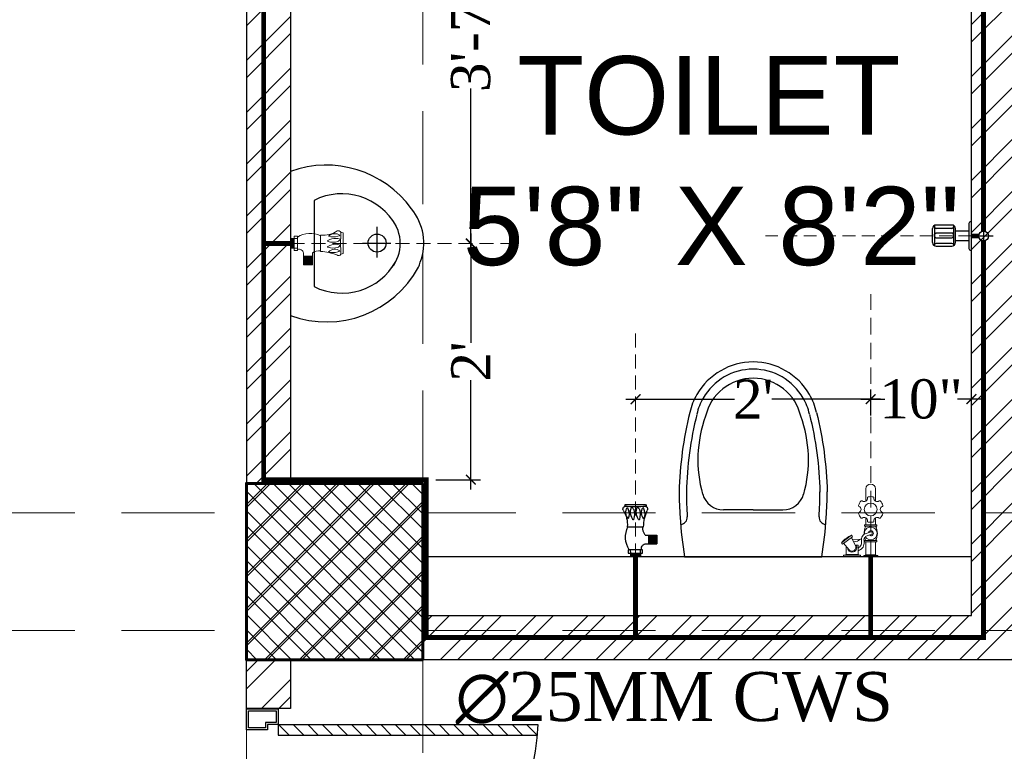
# Model space of a CAD drawing. Header units: inches. Extents: x 113025 to 158499, y 12149 to 30915.
# Tile 128 of 167: x 125031 to 125131, y 29156 to 29230. Entities that reach past the tile are written whole.
import ezdxf

# ---------------------------------------------------------------- set-up
doc = ezdxf.new("R2010")
doc.units = ezdxf.units.IN
doc.header["$MEASUREMENT"] = 0
doc.header["$PDMODE"] = 34
doc.linetypes.add('DASHED2', pattern=[0.375, 0.25, -0.125])
doc.linetypes.add('HIDDEN', pattern=[0.375, 0.25, -0.125])
for name, color, linetype in [('45', 7, 'Continuous'), ('PD_025_TEXT', 61, 'Continuous'), ('PP--DIM', 7, 'Continuous')]:
    doc.layers.add(name, color=color, linetype=linetype)
for name, color, linetype, lineweight in [('CENTER', 46, 'DASHED2', 9), ('FC', 1, 'Continuous', 9), ('PD_COLUMN', 2, 'Continuous', 60), ('PD_HATCH', 45, 'Continuous', 9), ('PL. FICTURE', 4, 'Continuous', 25), ('PP-Domestic  Cold Water Supply', 5, 'Continuous', 25), ('PP-SPRINKLER PIPE', 1, 'Continuous', 0), ('PP-TEXT', 7, 'Continuous', 40), ('UAV', 140, 'Continuous', 5)]:
    doc.layers.add(name, color=color, linetype=linetype, lineweight=lineweight)
doc.layers.add('PD_BASE', color=8, linetype='Continuous', transparency=0.5)
doc.styles.add('MtX_Times_New_Roman', font='times.ttf')
doc.styles.add('style1', font='arial.ttf', dxfattribs={"height": 500})
doc.styles.add('TIMES NEW ROMAN', font='times.ttf')
doc.dimstyles.new('PP-DIM', dxfattribs={"dimtxt": 4, "dimasz": 1, "dimexe": 1, "dimexo": 1, "dimgap": 0.09, "dimtad": 0, "dimdec": 0, "dimzin": 0, "dimdsep": 46, "dimlunit": 4, "dimtxsty": 'TIMES NEW ROMAN', "dimblk": 'ARCHTICK', "dimcen": 0.09, "dimdle": 1, "dimclrd": 256, "dimclre": 256, "dimclrt": 256, "dimadec": 0, "dimazin": 0, "dimtfac": 1, "dimtdec": 4, "dimtofl": 0, "dimtmove": 1, "dimatfit": 3, "dimfxl": 1, "dimtolj": 1, "dimtzin": 0, "dimlwd": -1, "dimlwe": -1, "dimarcsym": 0})

# ---------------------------------------------------------------- blocks, each defined once
blk = doc.blocks.new('columns2')
at = {"layer": 'PD_HATCH'}
h = blk.add_hatch(dxfattribs=at)
h.set_pattern_fill('ANSI37', color=256, scale=20)
h.paths.add_polyline_path([(387, -250), (387, -268), (369, -268), (369, -250)])
h.paths.add_polyline_path([(18, 0), (18, -15), (0, -15), (0, 0)])
h.paths.add_polyline_path([(18, -828), (18, -813), (0, -813), (0, -828)])
h.paths.add_polyline_path([(201, -870), (186, -870), (186, -888), (201, -888)])
h.paths.add_polyline_path([(570, -870), (555, -870), (555, -888), (570, -888)])
h.paths.add_polyline_path([(754.5, -870), (739.5, -870), (739.5, -888), (754.5, -888)])
h.paths.add_polyline_path([(934.5, -870), (919.5, -870), (919.5, -888), (934.5, -888)])
h.paths.add_polyline_path([(385.5, -870), (370.5, -870), (370.5, -888), (385.5, -888)])
h.paths.add_polyline_path([(201, 42), (186, 42), (186, 60), (201, 60)])
h.paths.add_polyline_path([(387, -578), (387, -560), (369, -560), (369, -578)])
h.paths.add_polyline_path([(1116, -731.5), (1116, -716.5), (1098, -716.5), (1098, -731.5)])
h.paths.add_polyline_path([(1116, -111.5), (1116, -96.5), (1098, -96.5), (1098, -111.5)])
h.paths.add_polyline_path([(1116, -561.5), (1116, -576.5), (1098, -576.5), (1098, -561.5)])
h.paths.add_polyline_path([(1116, -251.5), (1116, -266.5), (1098, -266.5), (1098, -251.5)])
h.paths.add_polyline_path([(0, -731.5), (0, -716.5), (18, -716.5), (18, -731.5)])
h.paths.add_polyline_path([(0, -111.5), (0, -96.5), (18, -96.5), (18, -111.5)])
h.paths.add_polyline_path([(0, -406.5), (0, -421.5), (18, -421.5), (18, -406.5)])
h.paths.add_polyline_path([(0, -561.5), (0, -576.5), (18, -576.5), (18, -561.5)])
h.paths.add_polyline_path([(0, -251.5), (0, -266.5), (18, -266.5), (18, -251.5)])
h.paths.add_polyline_path([(993, -111.5), (993, -99.5), (984, -99.5), (984, -111.5)])
h.paths.add_polyline_path([(993, -189.5), (993, -201.5), (984, -201.5), (984, -189.5)])
h.paths.add_polyline_path([(903, -111.5), (903, -99.5), (912, -99.5), (912, -111.5)])
h.paths.add_polyline_path([(903, -189.5), (903, -201.5), (912, -201.5), (912, -189.5)])
h.paths.add_polyline_path([(75, -870), (60, -870), (60, -888), (75, -888)])
h.paths.add_polyline_path([(1116, -870), (1101, -870), (1101, -888), (1116, -888)])
h.paths.add_polyline_path([(75, 42), (60, 42), (60, 60), (75, 60)])
h.paths.add_polyline_path([(570, 42), (555, 42), (555, 60), (570, 60)])
h.paths.add_polyline_path([(754.5, 42), (739.5, 42), (739.5, 60), (754.5, 60)])
h.paths.add_polyline_path([(934.5, 42), (919.5, 42), (919.5, 60), (934.5, 60)])
h.paths.add_polyline_path([(385.5, 42), (370.5, 42), (370.5, 60), (385.5, 60)])
h.paths.add_polyline_path([(1116, 42), (1101, 42), (1101, 60), (1116, 60)])
h.paths.add_polyline_path([(738, -250), (738, -268), (756, -268), (756, -250)])
h.paths.add_polyline_path([(756, -578), (756, -560), (738, -560), (738, -578)])
at = {"layer": 'PD_COLUMN'}
blk.add_lwpolyline([(387, -250), (387, -268), (369, -268), (369, -250)], close=True, dxfattribs=at)
at = {"layer": 'PD_HATCH', "linetype": 'HIDDEN', "ltscale": 38}
for p, q in [((369, -107), (369, -250)), ((387, -250), (387, -107)), ((199.5, -253), (369, -253)), ((387, -253), (556.5, -253)), ((199.5, -265), (369, -265)), ((387, -265), (556.5, -265)), ((369, -408), (369, -268)), ((387, -268), (387, -408))]:
    blk.add_line(p, q, dxfattribs=at)
blk = doc.blocks.new('A$C24556D30')
at = {"color": 251}
for p, q in [((170, 400), (170, 20)), ((300, 210), (300, 292.2)), ((300, 210), (300, 127.8))]:
    blk.add_line(p, q, dxfattribs=at)
for points in [[(279.9, 412.5, 0.02753), (170, 400, 0.02753)], [(569.7, 385.6, 0.054905), (350, 415, 0.054905)], [(564.9, 366.1, 0.054905), (349.5, 395, 0.054905)], [(300, 210), (300, 290, 0.704392)], [(300, 210), (300, 130, -0.704392)], [(564.9, 53.9, -0.054905), (349.5, 25, -0.054905)], [(569.7, 34.4, -0.054905), (350, 5, -0.054905)], [(170, 20, 0.02753), (279.9, 7.5, 0.02753)]]:
    blk.add_lwpolyline(points, format="xyb", dxfattribs=at)
for centre, radius, start, end in [((279.9, 412.5), 20, 184.5905, 273.8823), ((350, -585), 1000, 90, 94.0204), ((350, -585), 980, 90, 94.0204), ((530, 210), 180, 60, 77.2425), ((439, 15.2), 348.1, 69.701, 105.9249), ((530, 210), 160, 60, 77.2425), ((530, 210), 180, 0, 60), ((360, 292.2), 60, 105.9249, 180), ((530, 210), 135, 0, 77.2425), ((530, 210), 160, 0, 60), ((530, 210), 135, 282.7575, 0), ((530, 210), 160, 300, 0), ((530, 210), 180, 300, 0), ((360, 127.8), 60, 180, 254.0751), ((439, 404.8), 348.1, 254.0751, 290.299), ((530, 210), 160, 282.7575, 300), ((279.9, 7.5), 20, 86.1177, 175.4095), ((350, 1005), 980, 265.9796, 270), ((530, 210), 180, 282.7575, 300), ((350, 1005), 1000, 265.9796, 270)]:
    blk.add_arc(centre, radius, start, end, dxfattribs=at)
blk = doc.blocks.new('A$C4B735736')
at = {"color": 251}
for p, q in [((199.8, 256), (199.8, 184)), ((157.8, 220), (235.8, 220)), ((89.8, 60), (310, 60))]:
    blk.add_line(p, q, dxfattribs=at)
blk.add_lwpolyline([(247.6, 331.1, 0.268007), (111.4, 308.7, 0.334548), (15.8, 0), (383.9, 0, 0.372324), (260.1, 326.4, 0.066802)], format="xyb", close=True, dxfattribs=at)
blk.add_circle((198.8, 221), 23, dxfattribs=at)
for centre, radius, start, end in [((199.9, 180), 100, 51.3459, 129.0618), ((231.9, 130.6), 158.7, 119.1032, 206.414), ((167.9, 130.6), 158.7, 333.586, 60.7014)]:
    blk.add_arc(centre, radius, start, end, dxfattribs=at)
blk = doc.blocks.new('door')
h = blk.add_hatch()
h.set_pattern_fill('ANSI31', color=251, scale=10, style=0)
h.set_pattern_definition([(45, (10752.127, -6120.4824), (-0.883883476, 0.883883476), [])])
edge = h.paths.add_edge_path()
edge.add_arc((-14403.84, -18781.42), 31.42, 180, 182.3452)
edge.add_line((-14435.23, -18782.7), (-14403.84, -18782.7))
edge.add_line((-14403.84, -18782.7), (-14403.84, -18781.42))
edge.add_line((-14403.84, -18781.42), (-14435.26, -18781.42))
h = blk.add_hatch()
h.set_pattern_fill('ANSI31', color=251, scale=10, style=0)
h.set_pattern_definition([(45, (10752.127, -6123.4768), (-0.883883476, 0.883883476), [])])
edge = h.paths.add_edge_path()
edge.add_arc((-14403.84, -18848.7), 31.42, 177.6548, 180, ccw=False)
edge.add_line((-14435.23, -18847.41), (-14403.84, -18847.41))
edge.add_line((-14403.84, -18847.41), (-14403.84, -18848.7))
edge.add_line((-14403.84, -18848.7), (-14435.26, -18848.7))
at = {"color": 251}
for p, q in [((-14403.84, -18780.13), (-14403.84, -18782.7)), ((-14403.84, -18781.42), (-14435.26, -18781.42)), ((-14403.84, -18782.7), (-14435.23, -18782.7)), ((-14403.84, -18847.41), (-14435.23, -18847.41)), ((-14403.84, -18849.98), (-14403.84, -18847.41)), ((-14403.84, -18848.7), (-14435.26, -18848.7))]:
    blk.add_line(p, q, dxfattribs=at)
for points in [[(-14399.98, -18782.06), (-14399.98, -18779.49), (-14403.84, -18779.49), (-14403.84, -18781.42), (-14402.55, -18781.42), (-14402.55, -18782.06), (-14399.98, -18782.06)], [(-14399.98, -18848.05), (-14399.98, -18850.62), (-14403.84, -18850.62), (-14403.84, -18848.7), (-14402.55, -18848.7), (-14402.55, -18848.05), (-14399.98, -18848.05)]]:
    blk.add_lwpolyline(points, dxfattribs=at)
for points in [[(-14400.24, -18781.8), (-14400.24, -18779.74), (-14403.58, -18779.74), (-14403.58, -18781.16), (-14402.3, -18781.16), (-14402.3, -18781.8)], [(-14400.24, -18848.31), (-14400.24, -18850.37), (-14403.58, -18850.37), (-14403.58, -18848.95), (-14402.3, -18848.95), (-14402.3, -18848.31)]]:
    blk.add_lwpolyline(points, close=True, dxfattribs=at)
for centre, radius, start, end in [((-14399.51, -18779.61), 35.79, 182.8848, 263.0539), ((-14399.87, -18850.35), 35.42, 96.4258, 177.3294)]:
    blk.add_arc(centre, radius, start, end, dxfattribs=at)
blk = doc.blocks.new('FIRST FLOOR AR PLAN')
at = {"layer": 'PD_BASE'}
h = blk.add_hatch(dxfattribs=at)
h.set_pattern_fill('ANSI32', color=256, scale=10)
h.set_pattern_definition([(45, (123733.2206, 21360.1165), (-2.65165, 2.65165), []), (45, (123734.9884, 21360.1165), (-2.65165, 2.65165), [])])
h.paths.add_polyline_path([(123743.99, 21362.2), (123700.74, 21362.2), (123700.74, 21357.7), (123743.99, 21357.7)])
h.paths.add_polyline_path([(123658.74, 21362.2), (123615.49, 21362.2), (123615.49, 21357.7), (123658.74, 21357.7)], flags=17)
h.paths.add_polyline_path([(123743.99, 21279), (123743.99, 21274.5), (123905.99, 21274.5), (123905.99, 21279), (123752.99, 21279), (123752.99, 21368.5), (123812.99, 21368.5), (123812.99, 21344.5), (123817.49, 21344.5), (123817.49, 21368.5), (123896.99, 21368.5), (123896.99, 21340.5), (123901.49, 21340.5), (123901.49, 21499.5), (123905.99, 21499.5), (123905.99, 21504), (123896.99, 21504), (123896.99, 21377.5), (123752.99, 21377.5), (123752.99, 21593.5), (123743.99, 21593.5)])
h.paths.add_polyline_path([(123688.49, 21269.56), (123692.99, 21269.56), (123692.99, 21274.5), (123701.99, 21274.5), (123701.99, 21279), (123615.49, 21279), (123615.49, 21434.5), (123538.49, 21434.5), (123538.49, 21430), (123610.99, 21430), (123610.99, 21279), (123554.99, 21279), (123554.99, 21274.5), (123688.49, 21274.5)])
h = blk.add_hatch(dxfattribs=at)
h.set_pattern_fill('ANSI32', color=256, scale=10)
h.set_pattern_definition([(45, (-9858.2517, 2013.745), (-2.65165043, 2.65165043), []), (45, (-9856.484, 2013.745), (-2.65165043, 2.65165043), [])])
h.paths.add_polyline_path([(123576.49, 21382), (123536.99, 21382), (123536.99, 21292.5), (123541.49, 21292.5), (123541.49, 21377.5), (123576.49, 21377.5)])
h = blk.add_hatch(dxfattribs=at)
h.set_pattern_fill('ANSI37', color=256, scale=20)
h.set_pattern_definition([(45, (268611.2745, 47371.9895), (-1.767766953, 1.767766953), []), (135, (268611.2745, 47371.9895), (-1.767766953, -1.767766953), [])])
h.paths.add_polyline_path([(123554.99, 21292.5), (123554.99, 21274.5), (123536.99, 21274.5), (123536.99, 21292.5)])
h = blk.add_hatch(dxfattribs=at)
h.set_pattern_fill('ANSI32', color=256, scale=10)
h.set_pattern_definition([(45, (-9858.2517, 2078.628), (-2.65165043, 2.65165043), []), (45, (-9856.484, 2078.628), (-2.65165043, 2.65165043), [])])
h.paths.add_polyline_path([(123541.49, 21274.5), (123536.99, 21274.5), (123536.99, 21269.51), (123541.49, 21269.51)])
at = {"layer": 'PD_BASE', "lineweight": 30}
for p, q in [((123536.99, 21382), (123536.99, 21292.5)), ((123541.49, 21377.5), (123541.49, 21292.5))]:
    blk.add_line(p, q, dxfattribs=at)
at = {"layer": 'PD_BASE', "ltscale": 12}
blk.add_line((123610.99, 21285), (123554.99, 21285), dxfattribs=at)
at = {"layer": 'PD_BASE', "lineweight": 30}
for points in [[(123554.99, 21279), (123610.99, 21279), (123610.99, 21377.5), (123606.49, 21377.5), (123606.49, 21382), (123610.99, 21382), (123610.99, 21382), (123610.99, 21382), (123610.99, 21383), (123610.99, 21383), (123610.99, 21430), (123542.99, 21430), (123542.99, 21430), (123542.99, 21430), (123542.99, 21430), (123538.49, 21430), (123538.49, 21434.5)], [(123615.49, 21434.5), (123615.49, 21279), (123701.99, 21279), (123701.99, 21274.5), (123692.99, 21274.5), (123692.99, 21269.56), (123688.49, 21269.56), (123688.49, 21274.5), (123554.99, 21274.5)]]:
    blk.add_lwpolyline(points, dxfattribs=at)
at = {"layer": 'PD_BASE'}
blk.add_lwpolyline([(123554.99, 21292.5), (123554.99, 21274.5), (123536.99, 21274.5), (123536.99, 21292.5)], close=True, dxfattribs=at)
at = {"layer": 'PD_BASE', "lineweight": 30}
blk.add_lwpolyline([(123536.99, 21274.5), (123541.49, 21274.5), (123541.49, 21269.51), (123536.99, 21269.51)], close=True, dxfattribs=at)
at = {"layer": 'PD_BASE', "xscale": 0.04000000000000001, "yscale": 0.04000000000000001, "zscale": 0.04000000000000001, "rotation": 270}
blk.add_blockref('A$C4B735736', (123541.49, 21324.99), dxfattribs=at)
at = {"layer": 'PD_BASE', "ltscale": 12, "xscale": 0.03684210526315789, "yscale": 0.03684210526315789, "zscale": 0.03684210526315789, "rotation": 89.99999999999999}
blk.add_blockref('A$C24556D30', (123596.45, 21278.74), dxfattribs=at)
at = {"layer": 'PD_BASE', "ltscale": 25, "xscale": -0.842675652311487, "yscale": 0.842675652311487, "zscale": 0.842675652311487}
blk.add_blockref('door', (111402.48, 37094.52), dxfattribs=at)
at = {"layer": 'PD_COLUMN'}
blk.add_blockref('columns2', (123167.99, 21542.5), dxfattribs=at)
at = {"layer": 'PD_BASE', "insert": (123519.7, 21336.12), "char_height": 8, "width": 128.4952, "attachment_point": 1, "style": 'style1'}
blk.add_mtext('\\pi44.93;TOILET\\P\\pi39.377;5\'8" X 8\'2"', dxfattribs=at)
blk = doc.blocks.new('ANGLE VALVE1-PP')
at = {"layer": 'CENTER', "ltscale": 5}
blk.add_line((0, 19.941), (0, 0.001), dxfattribs=at)
at = {"layer": 'PL. FICTURE'}
for p, q in [((0.942, 4.685), (-0.887, 4.686)), ((0.749, 2.688), (-0.715, 2.689)), ((-0.849, 1.947), (-1.911, 1.947)), ((-1.911, 1.947), (-1.911, 1.162)), ((-1.856, 1.947), (-1.856, 1.162)), ((-1.801, 1.947), (-1.801, 1.162)), ((-1.746, 1.947), (-1.746, 1.162)), ((-1.692, 1.947), (-1.692, 1.162)), ((-1.637, 1.947), (-1.637, 1.162)), ((-1.582, 1.947), (-1.582, 1.162)), ((-1.527, 1.947), (-1.527, 1.162)), ((-1.473, 1.947), (-1.473, 1.162)), ((-1.418, 1.947), (-1.418, 1.162)), ((-1.363, 1.947), (-1.363, 1.162)), ((-1.308, 1.947), (-1.308, 1.162)), ((-1.253, 1.947), (-1.253, 1.162)), ((-1.199, 1.947), (-1.199, 1.162)), ((-1.145, 1.947), (-1.145, 1.162)), ((-0.85, 1.162), (-1.911, 1.162)), ((-0.632, 0.617), (0.661, 0.617)), ((-0.632, 0.33), (-0.632, 0.617)), ((0.661, 0.33), (-0.632, 0.33)), ((-0.437, 0.331), (-0.437, 0.617)), ((-0.437, 0.331), (-0.437, 0.001)), ((-0.437, 0.275), (0.437, 0.275)), ((-0.437, 0.22), (0.437, 0.22)), ((-0.437, 0.166), (0.437, 0.166)), ((-0.437, 0.111), (0.437, 0.111)), ((-0.437, 0.056), (0.437, 0.056)), ((-0.437, 0.001), (0.437, 0.001)), ((0, 0.001), (0, 0.33)), ((0.437, 0.33), (0.438, 0.616)), ((0.437, 0.001), (0.437, 0.33)), ((0.661, 0.617), (0.661, 0.33))]:
    blk.add_line(p, q, dxfattribs=at)
for centre, radius, start, end in [((-0.815, 4.281), 0.263, 123.53841, 216.05325), ((-0.464, 4.413), 0.504, 147.16237, 170.0789), ((0.037, 21.74), 17.268, 266.69134, 273.18874), ((-1.356, 3.958), 0.833, 317.23343, 32.33775), ((-0.4, 4.17), 0.344, 137.30146, 170.66528), ((-0.028, 4.096), 0.353, 110.29752, 157.34923), ((-1.083, 4.025), 1.016, 0.50914, 23.3313), ((0.493, 4.096), 0.353, 110.29752, 157.34923), ((-0.563, 4.025), 1.016, 0.50914, 23.3313), ((0.037, 3.964), 0.833, 317.23343, 32.33775), ((0.993, 4.176), 0.344, 137.30146, 170.66528), ((1.618, 4.785), 0.684, 188.45165, 204.80798), ((0.851, 4.258), 0.281, 340.08667, 58.56649), ((-5.191, 2.471), 4.481, 2.78722, 21.67747), ((0.397, 3.802), 1.213, 159.5193, 199.70367), ((1.219, 3.801), 1.63, 164.6565, 196.39064), ((-1.443, 4.049), 1.376, 329.00196, 359.37266), ((1.739, 3.801), 1.63, 164.6565, 196.39064), ((-0.922, 4.049), 1.376, 329.00196, 359.37266), ((1.79, 3.807), 1.213, 159.5193, 199.70367), ((2.893, 2.939), 2.159, 145.46408, 186.68054), ((-1.829, 2.608), 1.182, 326.01056, 3.94142), ((-0.305, 3.357), 0.0444, 202.3068, 337.6932), ((0.216, 3.357), 0.0444, 202.3068, 337.6932), ((-1.3, 1.762), 2.19, 328.42026, 25.00436), ((-0.951, 0.74), 0.434, 343.48148, 76.48707)]:
    blk.add_arc(centre, radius, start, end, dxfattribs=at)
blk = doc.blocks.new('FOSSIL-PP')
at = {"layer": 'CENTER', "lineweight": 5, "ltscale": 5}
blk.add_line((-0.127, 0), (19.812, 0), dxfattribs=at)
at = {"layer": 'FC', "color": 4, "lineweight": 5}
for p, q in [((-0.017, 0.532), (-0.127, 0.532)), ((-0.127, -0.532), (-0.127, 0.532)), ((-0.017, 0.46), (-0.017, 0.532)), ((0.027, 0.372), (-0.017, 0.46)), ((0.027, -0.372), (0.027, 0.372)), ((0.027, 0.364), (1.008, 0.364)), ((1.008, -0.465), (1.008, 0.465)), ((1.008, 0.465), (1.108, 0.465)), ((1.108, -0.465), (1.108, 0.465)), ((2.203, -0.465), (2.203, 0.465)), ((2.203, 0.465), (2.303, 0.465)), ((2.303, -0.465), (2.303, 0.465)), ((2.303, 0.364), (2.839, 0.364)), ((4.102, 0.364), (5.037, 0.364)), ((-0.017, -0.532), (-0.127, -0.532)), ((0.027, -0.372), (-0.017, -0.46)), ((-0.017, -0.46), (-0.017, -0.532)), ((0.027, -0.364), (1.008, -0.364)), ((1.008, -0.465), (1.108, -0.465)), ((2.203, -0.465), (2.303, -0.465)), ((2.303, -0.364), (2.839, -0.364)), ((4.102, -0.364), (5.037, -0.364)), ((0.006, -0.768), (-0.127, -0.768)), ((-0.127, -2.055), (-0.127, -0.768)), ((0.006, -0.855), (0.006, -0.768)), ((0.059, -0.962), (0.006, -0.855)), ((0.059, -0.962), (0.759, -0.962)), ((0.059, -1.861), (0.059, -0.962)), ((0.759, -1.096), (0.759, -0.962)), ((0.006, -2.055), (-0.127, -2.055)), ((0.059, -1.861), (0.006, -1.968)), ((0.006, -1.968), (0.006, -2.055)), ((0.059, -1.861), (0.683, -1.861))]:
    blk.add_line(p, q, dxfattribs=at)
at = {"layer": 'FC', "color": 4, "lineweight": 5, "ltscale": 5}
for p, q in [((-0.017, -0.46), (-0.017, 0.46)), ((0.006, -1.968), (0.006, -0.855)), ((0.703, -1.153), (1.346, -1.469)), ((0.757, -1.044), (0.759, -1.046)), ((0.85, -2.136), (1.405, -1.393)), ((0.942, -2.215), (1.515, -1.447)), ((1.405, -1.393), (1.515, -1.447)), ((0.411, -1.628), (0.909, -2.054)), ((0.85, -2.136), (0.942, -2.215))]:
    blk.add_line(p, q, dxfattribs=at)
blk.add_lwpolyline([(1.183, -1.389), (1.215, -0.768), (1.065, -0.991), (1.009, -1.303)], dxfattribs=at)
at = {"layer": 'FC', "color": 4, "lineweight": 5}
blk.add_circle((3.471, 0), 0.486, dxfattribs=at)
for centre, radius, start, end in [((3.471, 0), 0.972, 108.19487, 131.80513), ((3.186, 0.866), 0.0607, 20.48732, 108.19487), ((3.471, 0.972), 0.243, 200.48732, 339.51268), ((3.755, 0.866), 0.0607, 71.80513, 159.51268), ((3.471, 0), 0.972, 48.19487, 71.80513), ((1.655, -0.601), 1.11, 60.44364, 119.55636), ((1.655, 0), 0.486, 261.98464, 237.5179), ((1.663, 0.02), 0.107, 323.89168, 184.90749), ((3.471, 0), 0.972, 168.19487, 191.80513), ((2.579, 0.186), 0.0607, 80.48732, 168.19487), ((2.629, 0.486), 0.243, 260.48732, 39.51268), ((2.863, 0.679), 0.0607, 131.80513, 219.51268), ((4.313, 0.486), 0.243, 140.48732, 279.51268), ((4.078, 0.679), 0.0607, 320.48732, 48.19487), ((4.363, 0.186), 0.0607, 11.80513, 99.51268), ((3.471, 0), 0.972, 348.19487, 11.80513), ((5.037, 0), 0.364, 270, 90), ((1.655, 0.601), 1.11, 240.44364, 253.66488), ((1.655, 0.601), 1.11, 265.69067, 299.55636), ((2.579, -0.186), 0.0607, 191.80513, 279.51268), ((2.629, -0.486), 0.243, 320.48732, 99.51268), ((2.863, -0.679), 0.0607, 140.48732, 228.19487), ((3.471, 0), 0.972, 228.19487, 251.80513), ((3.471, -0.972), 0.243, 20.48732, 159.51268), ((3.471, 0), 0.972, 288.19487, 311.80513), ((4.313, -0.486), 0.243, 80.48732, 219.51268), ((4.078, -0.679), 0.0607, 311.80513, 39.51268), ((4.363, -0.186), 0.0607, 260.48732, 348.19487), ((0.591, -1.411), 0.357, 61.9682, 267.31493), ((3.186, -0.866), 0.0607, 251.80513, 339.51268), ((3.755, -0.866), 0.0607, 200.48732, 288.19487)]:
    blk.add_arc(centre, radius, start, end, dxfattribs=at)
at = {"layer": 'FC', "color": 4, "lineweight": 5, "ltscale": 5}
for centre, radius, start, end in [((1.663, 0.02), 0.186, 286.73188, 221.64542), ((0.591, -1.411), 0.282, 61.08158, 230.16151), ((-0.148, -0.804), 1.783, 307.69218, 338.85495)]:
    blk.add_arc(centre, radius, start, end, dxfattribs=at)
at = {"layer": 'FC', "color": 4, "lineweight": 5, "ltscale": 5, "extrusion": (0, 0, -1)}
for centre in [(1.111, -2.034), (1.15, -2), (1.164, -1.962), (1.188, -1.953), (1.228, -1.896), (1.263, -1.856), (1.288, -1.803), (1.291, -1.829), (1.316, -1.797), (1.322, -1.757), (1.36, -1.713), (1.389, -1.68), (1.412, -1.635), (1.432, -1.587)]:
    blk.add_ellipse(centre, major_axis=(0, -0.01), ratio=0.499725, dxfattribs=at)
at = {"layer": 'FC', "color": 4, "lineweight": 5, "ltscale": 5}
for points, knots in [([(1.557, 0.011), (1.528, -0.092), (1.5, -0.191), (1.431, -0.363), (1.388, -0.429), (1.316, -0.485), (1.288, -0.497), (1.201, -0.51), (1.145, -0.51), (1.001, -0.505), (0.908, -0.498), (0.744, -0.521), (0.673, -0.546), (0.556, -0.621), (0.507, -0.669), (0.408, -0.795), (0.362, -0.876), (0.321, -0.962)], [0, 0, 0, 0, 0.269121, 0.269121, 0.560472, 0.560472, 0.736407, 0.736407, 0.912343, 0.912343, 1.155943, 1.155943, 1.338292, 1.338292, 1.520641, 1.520641, 1.763356, 1.763356, 1.763356, 1.763356]), ([(1.75, -0.043), (1.721, -0.146), (1.692, -0.252), (1.619, -0.431), (1.579, -0.507), (1.48, -0.616), (1.428, -0.654), (1.307, -0.7), (1.246, -0.707), (1.072, -0.712), (0.96, -0.699), (0.803, -0.711), (0.755, -0.728), (0.662, -0.795), (0.618, -0.845), (0.567, -0.927), (0.556, -0.944), (0.546, -0.962)], [0, 0, 0, 0, 0.269826, 0.269826, 0.494375, 0.494375, 0.654677, 0.654677, 0.814978, 0.814978, 1.117554, 1.117554, 1.3623, 1.3623, 1.607046, 1.607046, 1.669366, 1.669366, 1.669366, 1.669366])]:
    blk.add_open_spline(points, degree=3, knots=knots, dxfattribs=at)
blk = doc.blocks.new('BIB COCK-PP')
at = {"layer": 'CENTER', "ltscale": 5}
blk.add_line((0, 0), (19.94, 0), dxfattribs=at)
at = {"layer": 'PL. FICTURE', "ltscale": 12}
for p, q in [((0, 1.392), (0, -1.392)), ((0, 1.392), (0.064, 1.392)), ((0.235, -1.221), (0.235, 1.221)), ((3.418, 0.986), (1.884, 0.986)), ((0.235, 0.475), (1.543, 0.475)), ((1.543, 0.645), (1.543, -0.72)), ((1.714, 0.941), (1.713, -1.015)), ((1.735, 0.063), (1.884, 0.219)), ((1.735, 0.063), (1.736, -0.161)), ((1.884, 0.725), (3.418, 0.725)), ((1.884, 0.219), (3.418, 0.219)), ((3.418, 0.219), (3.568, 0.06)), ((3.568, 0.06), (3.567, -0.161)), ((3.589, -1.015), (3.589, 0.941)), ((3.76, 0.645), (3.76, -0.72)), ((0.235, -0.475), (1.543, -0.475)), ((1.736, -0.161), (1.884, -0.316)), ((3.418, -0.316), (1.884, -0.316)), ((1.884, -0.725), (3.418, -0.725)), ((3.567, -0.161), (3.418, -0.316)), ((0, -1.392), (0.064, -1.392)), ((1.884, -1.061), (3.418, -1.061))]:
    blk.add_line(p, q, dxfattribs=at)
for centre, radius, start, end in [((0.064, 1.221), 0.171, 359.99517, 89.99517), ((1.884, 0.645), 0.341, 89.99517, 179.99561), ((3.418, 0.645), 0.341, 359.99517, 89.99517), ((1.884, 0.895), 0.171, 179.99517, 269.99517), ((3.418, 0.895), 0.171, 270.00483, 0.00483), ((1.884, -0.72), 0.341, 179.99561, 269.99517), ((1.884, -0.896), 0.171, 90.00483, 180.00483), ((3.418, -0.72), 0.341, 269.99517, 359.99517), ((3.418, -0.896), 0.171, 359.99517, 89.99517), ((0.064, -1.221), 0.171, 269.99517, 359.99517)]:
    blk.add_arc(centre, radius, start, end, dxfattribs=at)
blk = doc.blocks.new('STOP COCK')
at = {"layer": 'PL. FICTURE', "color": 40, "lineweight": 30, "ltscale": 0.25}
for p, q in [((-31.2, 0), (31.2, 0)), ((0, -31.2), (0, 31.2))]:
    blk.add_line(p, q, dxfattribs=at)
blk.add_circle((0, 0), 16, dxfattribs=at)
blk = doc.blocks.new('URINAL AV-PP')
at = {"layer": 'CENTER', "ltscale": 5}
blk.add_line((0, 0.329), (0, -19.611), dxfattribs=at)
at = {"layer": 'UAV'}
for p, q in [((-0.661, -0.286), (-0.661, 0)), ((-0.661, 0), (0.632, 0)), ((-0.437, 0), (-0.438, -0.285)), ((-0.437, 0.329), (-0.437, 0)), ((0.437, 0.329), (-0.437, 0.329)), ((0.437, 0.274), (-0.437, 0.274)), ((0.437, 0.219), (-0.437, 0.219)), ((0.437, 0.165), (-0.437, 0.165)), ((0.437, 0.11), (-0.437, 0.11)), ((0.437, 0.055), (-0.437, 0.055)), ((0, 0.329), (0, 0)), ((0.437, -0.001), (0.437, 0.329)), ((0.632, 0), (0.632, -0.286)), ((0.632, -0.286), (-0.661, -0.286)), ((0.437, -0.001), (0.437, -0.286)), ((0.85, -0.832), (1.911, -0.832)), ((1.145, -1.617), (1.145, -0.832)), ((1.199, -1.617), (1.199, -0.832)), ((1.253, -1.617), (1.253, -0.832)), ((1.308, -1.617), (1.308, -0.832)), ((1.363, -1.617), (1.363, -0.832)), ((1.418, -1.617), (1.418, -0.832)), ((1.473, -1.617), (1.473, -0.832)), ((1.527, -1.617), (1.527, -0.832)), ((1.582, -1.617), (1.582, -0.832)), ((1.637, -1.617), (1.637, -0.832)), ((1.692, -1.617), (1.692, -0.832)), ((1.746, -1.617), (1.746, -0.832)), ((1.801, -1.617), (1.801, -0.832)), ((1.856, -1.617), (1.856, -0.832)), ((1.911, -1.617), (1.911, -0.832)), ((0.849, -1.617), (1.911, -1.617)), ((-0.749, -2.357), (0.715, -2.359)), ((-0.942, -4.354), (0.887, -4.356))]:
    blk.add_line(p, q, dxfattribs=at)
for centre, radius, start, end in [((1.301, -1.432), 2.19, 148.42026, 205.00436), ((0.951, -0.41), 0.434, 163.48148, 256.48707), ((1.829, -2.278), 1.182, 146.01056, 183.94142), ((-2.893, -2.609), 2.159, 325.46408, 6.68054), ((5.191, -2.141), 4.481, 182.78722, 201.67747), ((-0.037, -3.634), 0.833, 137.23343, 212.33775), ((-1.79, -3.477), 1.213, 339.5193, 19.70367), ((0.922, -3.719), 1.376, 149.00196, 179.37266), ((-0.216, -3.027), 0.0444, 22.3068, 157.6932), ((-1.739, -3.47), 1.63, 344.6565, 16.39064), ((1.443, -3.719), 1.376, 149.00196, 179.37266), ((0.305, -3.027), 0.0444, 22.3068, 157.6932), ((-1.219, -3.47), 1.63, 344.6565, 16.39064), ((1.356, -3.628), 0.833, 137.23343, 212.33775), ((-0.397, -3.471), 1.213, 339.5193, 19.70367), ((-0.851, -3.928), 0.281, 160.08667, 238.56649), ((-0.037, -21.409), 17.268, 86.69134, 93.18874), ((-1.618, -4.455), 0.684, 8.45165, 24.80798), ((-0.993, -3.846), 0.344, 317.30146, 350.66528), ((0.563, -3.695), 1.016, 180.50914, 203.3313), ((-0.493, -3.765), 0.353, 290.29752, 337.34923), ((1.083, -3.695), 1.016, 180.50914, 203.3313), ((0.028, -3.765), 0.353, 290.29752, 337.34923), ((0.4, -3.84), 0.344, 317.30146, 350.66528), ((0.464, -4.083), 0.504, 327.16237, 350.0789), ((0.815, -3.951), 0.263, 303.53841, 36.05325)]:
    blk.add_arc(centre, radius, start, end, dxfattribs=at)
blk = doc.blocks.new('_ArchTick')
at = {"color": 0, "linetype": 'ByBlock', "const_width": 0.15}
blk.add_lwpolyline([(-0.5, -0.5), (0.5, 0.5)], dxfattribs=at)
blk = doc.blocks.new('*D607')
at = {"layer": 'Defpoints', "color": 0, "transparency": 16777216}
for p in [(125127.77, 29191.75), (125117.49, 29189.07), (125127.77, 29189.07)]:
    blk.add_point(p, dxfattribs=at)
at = {"layer": 'PP--DIM', "ltscale": 12, "transparency": 16777216}
for p, q in [((125117.49, 29190.07), (125117.49, 29192.75)), ((125127.77, 29190.07), (125127.77, 29192.75)), ((125116.49, 29191.75), (125118.93, 29191.75)), ((125128.77, 29191.75), (125126.34, 29191.75))]:
    blk.add_line(p, q, dxfattribs=at)
at = {"layer": 'PP--DIM', "transparency": 16777216, "rotation": 180}
blk.add_blockref('_ArchTick', (125117.49, 29191.75), dxfattribs=at)
at = {"layer": 'PP--DIM', "transparency": 16777216}
blk.add_blockref('_ArchTick', (125127.77, 29191.75), dxfattribs=at)
at = {"layer": 'PP--DIM', "transparency": 16777216, "insert": (125122.63, 29191.75), "char_height": 4, "attachment_point": 5, "style": 'TIMES NEW ROMAN'}
blk.add_mtext('\\A1;10"', dxfattribs=at)
blk = doc.blocks.new('*D608')
at = {"layer": 'Defpoints', "color": 0, "transparency": 16777216}
for p in [(125093.49, 29191.75), (125093.49, 29191.75), (125117.49, 29189.07)]:
    blk.add_point(p, dxfattribs=at)
at = {"layer": 'PP--DIM', "ltscale": 12, "transparency": 16777216}
for p, q in [((125093.49, 29192.75), (125093.49, 29192.75)), ((125117.49, 29190.07), (125117.49, 29192.75)), ((125092.49, 29191.75), (125103.58, 29191.75)), ((125118.49, 29191.75), (125107.4, 29191.75))]:
    blk.add_line(p, q, dxfattribs=at)
at = {"layer": 'PP--DIM', "transparency": 16777216, "rotation": 180}
blk.add_blockref('_ArchTick', (125093.49, 29191.75), dxfattribs=at)
at = {"layer": 'PP--DIM', "transparency": 16777216}
blk.add_blockref('_ArchTick', (125117.49, 29191.75), dxfattribs=at)
at = {"layer": 'PP--DIM', "transparency": 16777216, "insert": (125105.49, 29191.75), "char_height": 4, "attachment_point": 5, "style": 'TIMES NEW ROMAN'}
blk.add_mtext("\\A1;2'", dxfattribs=at)
blk = doc.blocks.new('*D610')
at = {"layer": 'Defpoints', "color": 0, "transparency": 16777216}
for p in [(125071, 29250.15), (125076.67, 29207.65), (125076.67, 29207.65)]:
    blk.add_point(p, dxfattribs=at)
at = {"layer": 'PP--DIM', "ltscale": 12, "transparency": 16777216}
for p, q in [((125076.67, 29251.15), (125076.67, 29234.35)), ((125072, 29250.15), (125077.67, 29250.15)), ((125076.67, 29206.65), (125076.67, 29223.45)), ((125077.67, 29207.65), (125077.67, 29207.65))]:
    blk.add_line(p, q, dxfattribs=at)
at = {"layer": 'PP--DIM', "transparency": 16777216}
for p, rotation in [((125076.67, 29250.15), 90), ((125076.67, 29207.65), 270)]:
    blk.add_blockref('_ArchTick', p, dxfattribs=dict(at, rotation=rotation))
at = {"layer": 'PP--DIM', "transparency": 16777216, "insert": (125076.67, 29228.9), "char_height": 4, "attachment_point": 5, "rotation": 90, "style": 'TIMES NEW ROMAN'}
blk.add_mtext('\\A1;3\'-7"', dxfattribs=at)
blk = doc.blocks.new('*D611')
at = {"layer": 'Defpoints', "color": 0, "transparency": 16777216}
for p in [(125076.67, 29207.65), (125072.11, 29183.53), (125076.67, 29183.53)]:
    blk.add_point(p, dxfattribs=at)
at = {"layer": 'PP--DIM', "ltscale": 12, "transparency": 16777216}
for p, q in [((125076.67, 29208.65), (125076.67, 29197.5)), ((125075.67, 29207.65), (125075.67, 29207.65)), ((125076.67, 29182.53), (125076.67, 29193.68)), ((125073.11, 29183.53), (125077.67, 29183.53))]:
    blk.add_line(p, q, dxfattribs=at)
at = {"layer": 'PP--DIM', "transparency": 16777216}
for p, rotation in [((125076.67, 29207.65), 90), ((125076.67, 29183.53), 270)]:
    blk.add_blockref('_ArchTick', p, dxfattribs=dict(at, rotation=rotation))
at = {"layer": 'PP--DIM', "transparency": 16777216, "insert": (125076.67, 29195.59), "char_height": 4, "attachment_point": 5, "rotation": 90, "style": 'TIMES NEW ROMAN'}
blk.add_mtext("\\A1;2'", dxfattribs=at)

msp = doc.modelspace()

# ---------------------------------------------------------------- block references
at = {"layer": 'PD_025_TEXT'}
msp.add_blockref('FIRST FLOOR AR PLAN', (1516.78, 7890.65), dxfattribs=at)

# ---------------------------------------------------------------- next in the draw order: linework, layer by layer
at = {"layer": 'PP-Domestic  Cold Water Supply'}
msp.add_lwpolyline([(125129.01, 29286.25, 0.5, 0.5, 0), (125129.01, 29208.91, 0.5, 0.5, 0)], format="xyseb", dxfattribs=at)
at = {"layer": 'PP-Domestic  Cold Water Supply', "const_width": 0.5}
for points in [[(125129.01, 29207.91), (125129.01, 29167.43), (125072.11, 29167.43), (125072.11, 29183.53), (125055.53, 29183.53), (125055.53, 29254.97), (125057.9, 29254.97)], [(125058.27, 29207.65), (125055.53, 29207.65)], [(125127.77, 29208.41), (125128.51, 29208.41)], [(125093.49, 29175.65), (125093.49, 29167.43)], [(125117.49, 29175.65), (125117.49, 29167.43)]]:
    msp.add_lwpolyline(points, dxfattribs=at)
at = {"layer": 'PP-SPRINKLER PIPE'}
msp.add_circle((124551.24, 29172.99), 1741.72, dxfattribs=at)

# ---------------------------------------------------------------- next in the draw order: block references
at = {"layer": '45', "xscale": 0.03125066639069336, "yscale": 0.03125066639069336, "zscale": 0.03125066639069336, "rotation": 270}
msp.add_blockref('STOP COCK', (125129.01, 29208.41), dxfattribs=at)
at = {"layer": 'PL. FICTURE'}
for name, p, xscale, yscale, zscale, rotation in [('BIB COCK-PP', (125127.77, 29208.41), 1.053218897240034, 1.053218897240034, 1.053218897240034, 179.9934312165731), ('URINAL AV-PP', (125058.65, 29207.65), -1.1436951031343, 1.1436951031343, 1.1436951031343, 90), ('ANGLE VALVE1-PP', (125093.49, 29175.65), -1.143695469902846, 1.143695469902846, 1.143695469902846, 359.9999999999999)]:
    msp.add_blockref(name, p, dxfattribs=dict(at, xscale=xscale, yscale=yscale, zscale=zscale, rotation=rotation))
at = {"layer": 'PL. FICTURE', "ltscale": 30, "xscale": -1.345819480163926, "yscale": 1.345819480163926, "zscale": 1.345819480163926, "rotation": 269.9999999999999}
msp.add_blockref('FOSSIL-PP', (125117.49, 29175.82), dxfattribs=at)

# ---------------------------------------------------------------- next in the draw order: texts
at = {"layer": 'PP-TEXT', "style": 'MtX_Times_New_Roman'}
msp.add_text('∅25MM CWS ', height=5, dxfattribs=at).set_placement((125075.12, 29158.9))

# ---------------------------------------------------------------- next in the draw order: dimensions: what is measured, and where the dimension line sits
at = {"layer": 'PP--DIM', "ltscale": 12}
for base, p1, p2, picture, middle in [((125076.6658, 29207.647), (125071.0049, 29250.1488), (125076.6658, 29207.647), '*D610', (125076.6658, 29228.8979)), ((125076.67, 29183.53), (125076.67, 29207.65), (125072.11, 29183.53), '*D611', (125076.67, 29195.59))]:
    dim = msp.add_linear_dim(base=base, p1=p1, p2=p2, angle=90, dimstyle='PP-DIM', override={"dimblk": 'ArchTick'}, dxfattribs=at)
    dim.commit()
    dim.dimension.update_dxf_attribs({"geometry": picture, "text_midpoint": middle})
dim = msp.add_linear_dim(base=(125093.49, 29191.75), p1=(125117.49, 29189.07), p2=(125093.49, 29191.75), dimstyle='PP-DIM', override={"dimblk": 'ArchTick'}, dxfattribs=at)
dim.commit()
dim.dimension.update_dxf_attribs({"geometry": '*D608', "text_midpoint": (125105.49, 29191.75)})
dim = msp.add_aligned_dim(p1=(125117.49, 29189.07), p2=(125127.77, 29189.07), distance=2.69, dimstyle='PP-DIM', override={"dimblk": 'ArchTick'}, dxfattribs=at)
dim.commit()
dim.dimension.update_dxf_attribs({"geometry": '*D607', "text_midpoint": (125122.63, 29191.75)})

doc.saveas('drawing.dxf')
